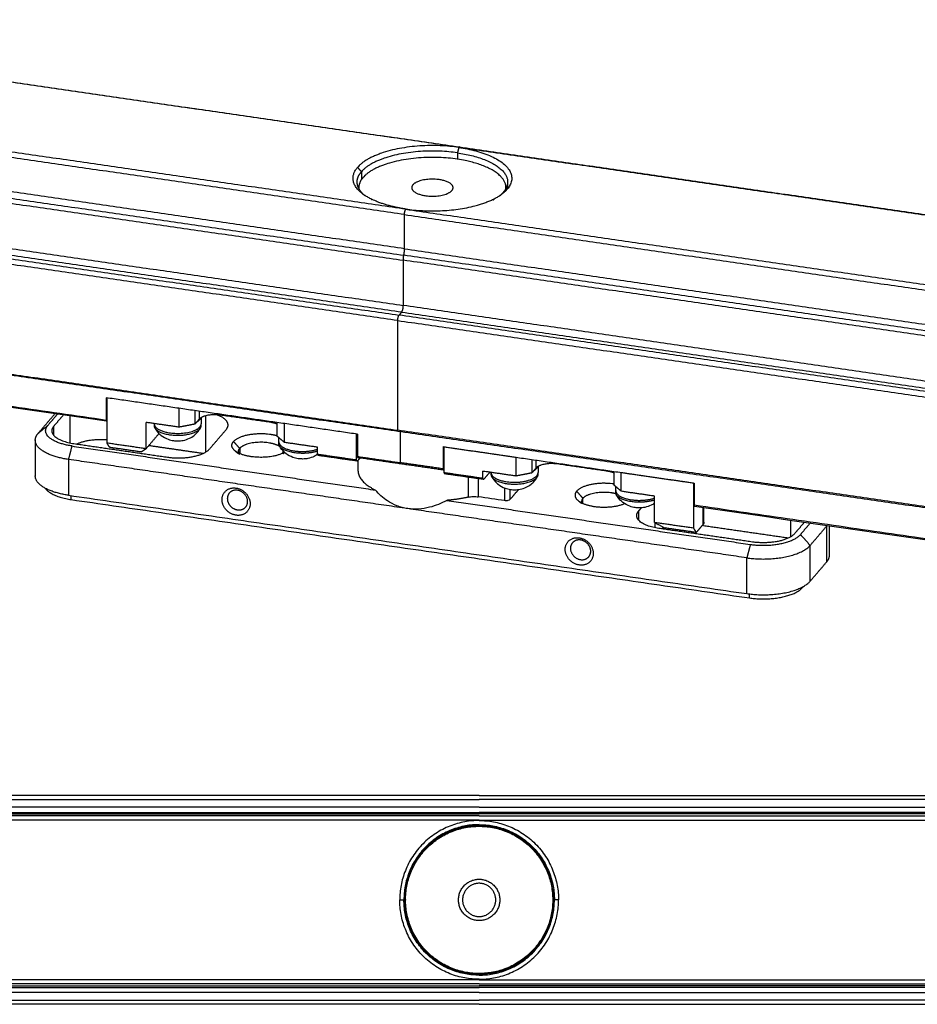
# Model space of a CAD drawing. Header units: millimetres. Extents: x 305 to 653, y 1507 to 1733.
# Tile 3 of 5: x 398 to 507, y 1614 to 1733. Entities that reach past the tile are written whole.
import ezdxf

# ---------------------------------------------------------------- set-up
doc = ezdxf.new("R2010")
doc.units = ezdxf.units.MM
doc.layers.add('Make2D$Visible$Curves', color=18, linetype='Continuous', true_color=0x000000)
doc.layers.add('Make2D$Visible$Tangents', color=18, linetype='Continuous', true_color=0x000000)

msp = doc.modelspace()

# ---------------------------------------------------------------- linework, layer by layer
at = {"layer": 'Make2D$Visible$Curves', "lineweight": -3}
for points, degree in [([(345.2053, 1732.7796), (398.2561, 1725.0864), (451.307, 1717.3931)], 2), ([(451.307, 1717.3931), (504.3578, 1709.6999), (557.4087, 1702.0066)], 2), ([(439.1271, 1712.47), (439.1271, 1712.4217), (439.1271, 1712.3735)], 2), ([(456.9271, 1712.3731), (456.9271, 1712.4215), (456.9271, 1712.47)], 2), ([(457.1272, 1713.1539), (457.1272, 1712.7528), (457.1272, 1712.3516)], 2), ([(439.907, 1711.464), (439.684, 1711.6454), (439.4609, 1711.8268)], 2), ([(456.5936, 1711.8268), (456.3705, 1711.6454), (456.1474, 1711.464)], 2), ([(443.8775, 1682.9944), (390.8266, 1690.6877), (337.7758, 1698.3809)], 2), ([(408.6291, 1684.2257), (378.6417, 1688.5744), (348.6542, 1692.9231), (318.6668, 1697.2717)], 3), ([(408.5819, 1687.0649), (408.5819, 1685.7205), (408.5819, 1684.3761)], 2), ([(438.9506, 1682.6609), (423.7662, 1684.8629), (408.5819, 1687.0649)], 2), ([(408.6764, 1681.5827), (408.6764, 1684.317), (408.6764, 1687.0513)], 2), ([(400.3452, 1682.7577), (401.3425, 1683.9218), (402.3398, 1685.0859)], 2), ([(401.5241, 1683.7261), (402.107, 1684.4065), (402.69, 1685.087)], 2), ([(403.3973, 1684.9844), (402.8144, 1684.304), (402.2314, 1683.6235)], 2), ([(402.3935, 1685.13), (402.3666, 1685.1079), (402.3398, 1685.0859)], 2), ([(419.3137, 1685.5088), (419.3137, 1684.6966), (419.3137, 1683.8845)], 2), ([(420.0687, 1684.6699), (420.0687, 1684.3004), (420.0687, 1683.931)], 2), ([(428.4938, 1684.08), (425.4286, 1684.5245), (422.3634, 1684.969)], 2), ([(408.6764, 1684.2586), (408.6705, 1684.2517), (408.6646, 1684.2448)], 2), ([(417.4003, 1683.5076), (415.3962, 1683.7983), (413.3921, 1684.0889)], 2), ([(414.3687, 1683.931), (414.3687, 1683.9391), (414.3687, 1683.9473)], 2), ([(414.3687, 1683.931), (414.3687, 1683.8171), (414.3687, 1683.7032)], 2), ([(419.3137, 1683.8845), (418.357, 1683.6961), (417.4003, 1683.5076)], 2), ([(419.8123, 1684.4665), (419.563, 1684.1755), (419.3137, 1683.8845)], 2), ([(419.6396, 1682.919), (419.7804, 1683.0833), (419.9025, 1683.2627), (420.0036, 1683.454)], 3), ([(420.0687, 1683.7032), (420.0687, 1683.8171), (420.0687, 1683.931)], 2), ([(429.2165, 1684.0725), (429.2165, 1683.2605), (429.2165, 1682.4484)], 2), ([(414.9674, 1682.7376), (414.1797, 1681.8182), (413.392, 1680.8988)], 2), ([(421.0939, 1680.8881), (422.0912, 1682.0522), (423.0885, 1683.2162)], 2), ([(430.1325, 1681.6612), (429.6745, 1682.0548), (429.2165, 1682.4484)], 2), ([(429.4588, 1681.7427), (429.4588, 1681.9915), (429.4588, 1682.2402)], 2), ([(438.8565, 1679.5303), (438.8565, 1681.1025), (438.8565, 1682.6747)], 2), ([(438.9506, 1682.6609), (438.9506, 1681.3165), (438.9506, 1679.9721)], 2), ([(549.9792, 1667.6079), (496.9283, 1675.3011), (443.8775, 1682.9944)], 2), ([(400.0039, 1681.9371), (400.0039, 1679.7724), (400.0039, 1677.6078)], 2), ([(404.4249, 1681.2334), (422.7801, 1678.5715), (441.1353, 1675.9097)], 2), ([(404.6742, 1681.5244), (410.3329, 1680.7038), (415.9917, 1679.8831)], 2), ([(413.392, 1680.8988), (411.0342, 1681.2407), (408.6764, 1681.5827)], 2), ([(409.0088, 1681.0592), (408.8426, 1681.321), (408.6764, 1681.5827)], 2), ([(412.7814, 1680.5122), (410.8951, 1680.7857), (409.0088, 1681.0592)], 2), ([(413.7392, 1681.304), (417.0326, 1680.8264), (420.326, 1680.3488)], 2), ([(429.4588, 1681.5149), (429.4588, 1681.6288), (429.4588, 1681.7427)], 2), ([(434.1408, 1681.08), (432.1367, 1681.3706), (430.1325, 1681.6612)], 2), ([(449.3249, 1681.1565), (449.3249, 1679.8121), (449.3249, 1678.4677)], 2), ([(449.3249, 1681.1565), (464.5093, 1678.9545), (479.6936, 1676.7525)], 2), ([(449.4192, 1681.143), (449.4192, 1679.5708), (449.4192, 1677.9986)], 2), ([(449.4192, 1681.143), (453.7812, 1680.5104), (458.1431, 1679.8779)], 2), ([(424.1553, 1680.65), (424.3669, 1680.4779), (424.5784, 1680.3058)], 2), ([(424.5784, 1680.5708), (424.5784, 1680.4383), (424.5784, 1680.3058)], 2), ([(429.9786, 1680.306), (430.0691, 1680.3796), (430.1597, 1680.4532)], 2), ([(434.2239, 1680.0833), (434.1824, 1680.1488), (434.1408, 1680.2142)], 2), ([(438.8565, 1679.5303), (436.4986, 1679.8723), (434.1408, 1680.2142)], 2), ([(438.9395, 1679.3995), (436.5817, 1679.7414), (434.2239, 1680.0833)], 2), ([(445.0228, 1673.6614), (424.516, 1676.6352), (404.0093, 1679.609)], 2), ([(438.9395, 1679.3995), (438.898, 1679.4649), (438.8565, 1679.5303)], 2), ([(439.2679, 1679.7828), (439.1037, 1679.5911), (438.9395, 1679.3995)], 2), ([(444.185, 1679.0695), (441.5914, 1679.4456), (438.9978, 1679.8217)], 2), ([(439.0272, 1679.502), (439.0272, 1678.8965), (439.0272, 1678.2911)], 2), ([(449.3722, 1678.3173), (446.7786, 1678.6934), (444.185, 1679.0695)], 2), ([(460.0565, 1679.6002), (460.0565, 1678.7882), (460.0565, 1677.9761)], 2), ([(460.8117, 1678.7616), (460.8117, 1678.3921), (460.8117, 1678.0226)], 2), ([(469.2365, 1678.1716), (466.1714, 1678.6161), (463.1062, 1679.0606)], 2), ([(449.4073, 1678.336), (449.4133, 1678.343), (449.4194, 1678.3501)], 2), ([(454.1348, 1677.3147), (451.777, 1677.6567), (449.4192, 1677.9986)], 2), ([(449.4192, 1677.9986), (449.4607, 1677.9332), (449.5023, 1677.8678)], 2), ([(454.2179, 1677.1839), (451.8601, 1677.5258), (449.5023, 1677.8678)], 2), ([(458.1431, 1677.5993), (456.139, 1677.8899), (454.1348, 1678.1805)], 2), ([(454.9683, 1678.0597), (454.5931, 1677.6218), (454.2179, 1677.1839)], 2), ([(455.1117, 1678.0226), (455.1117, 1678.0308), (455.1117, 1678.039)], 2), ([(455.1117, 1678.0226), (455.1117, 1677.9087), (455.1117, 1677.7948)], 2), ([(460.0565, 1677.9761), (459.0998, 1677.7877), (458.1431, 1677.5993)], 2), ([(460.5551, 1678.5581), (460.3058, 1678.2671), (460.0565, 1677.9761)], 2), ([(460.3825, 1677.0106), (460.5233, 1677.1749), (460.6454, 1677.3543), (460.7466, 1677.5456)], 3), ([(460.8117, 1677.7948), (460.8117, 1677.9087), (460.8117, 1678.0226)], 2), ([(469.9593, 1678.1641), (469.9593, 1677.3521), (469.9593, 1676.5401)], 2), ([(470.8753, 1678.0315), (475.2373, 1677.399), (479.5992, 1676.7664)], 2), ([(454.1348, 1677.3147), (454.1764, 1677.2493), (454.2179, 1677.1839)], 2), ([(470.8753, 1675.7529), (470.4173, 1676.1465), (469.9593, 1676.5401)], 2), ([(470.2017, 1675.8343), (470.2017, 1676.083), (470.2017, 1676.3317)], 2), ([(479.5992, 1676.7664), (479.5992, 1674.0321), (479.5992, 1671.2977)], 2), ([(479.6936, 1676.7525), (479.6936, 1675.4081), (479.6936, 1674.0637)], 2), ([(404.0093, 1675.2796), (445.0353, 1669.3302), (486.0613, 1663.3807)], 2), ([(456.7619, 1674.6251), (455.7012, 1674.7789), (454.6406, 1674.9328), (453.58, 1675.0866)], 3), ([(458.4483, 1675.9748), (457.924, 1675.3628), (457.3996, 1674.7508)], 2), ([(470.2017, 1675.6065), (470.2017, 1675.7204), (470.2017, 1675.8343)], 2), ([(474.8836, 1675.1716), (472.8795, 1675.4623), (470.8753, 1675.7529)], 2), ([(404.3417, 1674.7562), (445.3677, 1668.8068), (486.3937, 1662.8573)], 2), ([(449.7664, 1674.6581), (468.1216, 1671.9963), (486.4769, 1669.3345)], 2), ([(465.6529, 1674.6321), (465.8644, 1674.4601), (466.076, 1674.288)], 2), ([(569.7032, 1660.8673), (539.7157, 1665.216), (509.7283, 1669.5647), (479.7408, 1673.9133)], 3), ([(486.0613, 1667.7101), (465.5546, 1670.6839), (445.0479, 1673.6578)], 2), ([(472.9659, 1673.3658), (473.1354, 1673.5637), (473.305, 1673.7616)], 2), ([(480.8676, 1672.0075), (480.8676, 1672.8787), (480.8676, 1673.75)], 2), ([(479.5992, 1671.2977), (477.2414, 1671.6396), (474.8836, 1671.9816)], 2), ([(480.7539, 1671.734), (480.3428, 1671.2541), (479.9317, 1670.7743)], 2), ([(491.0605, 1670.0911), (485.8508, 1670.8466), (480.6412, 1671.6021)], 2), ([(492.9944, 1671.9914), (492.4114, 1671.3109), (491.8284, 1670.6305)], 2), ([(492.5358, 1670.5279), (493.1188, 1671.2084), (493.7018, 1671.8889)], 2), ([(493.7147, 1669.2176), (494.712, 1670.3817), (495.7093, 1671.5457)], 2), ([(496.0505, 1668.037), (496.0505, 1669.7926), (496.0505, 1671.5482)], 2), ([(486.7262, 1669.6255), (481.0674, 1670.4461), (475.4087, 1671.2667)], 2), ([(479.9317, 1670.7743), (478.0454, 1671.0478), (476.1592, 1671.3214)], 2), ([(479.5992, 1671.2977), (479.7654, 1671.036), (479.9317, 1670.7743)], 2), ([(493.7147, 1664.8882), (494.712, 1666.0523), (495.7093, 1667.2164)], 2), ([(492.7716, 1664.1136), (492.8265, 1664.1777), (492.8815, 1664.2419)], 2), ([(453.6814, 1638.9763), (397.4314, 1638.9763), (341.1814, 1638.9763)], 2), ([(453.6814, 1638.9763), (509.9314, 1638.9763), (566.1814, 1638.9763)], 2), ([(341.1814, 1636.9263), (397.4314, 1636.9263), (453.6814, 1636.9263)], 2), ([(453.6814, 1636.5013), (397.4314, 1636.5013), (341.1814, 1636.5013)], 2), ([(566.1814, 1636.9263), (509.9314, 1636.9263), (453.6814, 1636.9263)], 2), ([(453.6814, 1636.5013), (509.9314, 1636.5013), (566.1814, 1636.5013)], 2), ([(453.6814, 1616.2013), (397.4314, 1616.2013), (341.1814, 1616.2013)], 2), ([(341.1814, 1615.7763), (397.4314, 1615.7763), (453.6814, 1615.7763)], 2), ([(453.6814, 1616.2013), (509.9314, 1616.2013), (566.1814, 1616.2013)], 2), ([(566.1814, 1615.7763), (509.9314, 1615.7763), (453.6814, 1615.7763)], 2), ([(453.6814, 1613.7263), (397.4314, 1613.7263), (341.1814, 1613.7263)], 2), ([(453.6814, 1613.7263), (509.9314, 1613.7263), (566.1814, 1613.7263)], 2)]:
    msp.add_open_spline(points, degree=degree, dxfattribs=at)
for points, weights in [([(451.2186, 1717.3346), (442.1646, 1718.6476), (438.9732, 1714.9226)], [1, 0.70710677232, 1]), ([(451.0524, 1716.6849), (442.4699, 1717.9295), (439.4448, 1714.3985)], [1, 0.707106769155, 1]), ([(451.2186, 1717.3346), (460.2726, 1716.0216), (457.0812, 1712.2967)], [1, 0.70710677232, 1]), ([(451.0524, 1716.6849), (457.1272, 1715.8039), (457.1272, 1713.1539)], [1, 0.816221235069, 1]), ([(439.4609, 1711.8268), (437.6104, 1713.3319), (438.9732, 1714.9226)], [1, 0.919652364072, 1]), ([(438.9272, 1713.1539), (438.9272, 1713.7944), (439.4448, 1714.3985)], [1, 0.985679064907, 1]), ([(450.5271, 1712.47), (450.5271, 1713.198), (448.8582, 1713.44)], [0.897552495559, 0.773281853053, 1]), ([(439.907, 1711.464), (438.9272, 1712.2609), (438.9272, 1713.1539)], [1, 0.97270953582, 1]), ([(439.1271, 1712.47), (439.1271, 1712.4183), (439.1307, 1712.3667)], [0.898569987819, 0.895668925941, 0.892954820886]), ([(456.5936, 1711.8268), (456.8744, 1712.0552), (457.0812, 1712.2967)], [1, 0.997906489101, 1]), ([(457.1272, 1713.1539), (457.1272, 1712.5134), (456.6097, 1711.9093)], [1, 0.985679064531, 1]), ([(456.9236, 1712.3662), (456.9271, 1712.4181), (456.9271, 1712.47)], [0.905007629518, 0.9018989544, 0.898981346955]), ([(444.8359, 1709.8847), (441.2007, 1710.4118), (439.4609, 1711.8268)], [1, 0.927996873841, 1]), ([(440.7127, 1711.0518), (440.6569, 1711.0208), (440.6026, 1710.9893)], [0.906262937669, 0.908590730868, 0.911021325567]), ([(444.8359, 1709.8847), (452.7877, 1708.7315), (456.5936, 1711.8268)], [1, 0.75135738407, 1]), ([(455.3419, 1711.0517), (455.3977, 1711.0207), (455.4519, 1710.9892)], [0.908212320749, 0.908113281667, 0.908110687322]), ([(456.1474, 1711.464), (456.4136, 1711.6805), (456.6097, 1711.9093)], [1, 0.997906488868, 1]), ([(422.3634, 1684.969), (420.4772, 1685.2426), (419.8123, 1684.4665)], [1, 0.707106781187, 1]), ([(419.9066, 1684.4527), (419.9874, 1684.547), (420.0282, 1684.6455)], [1, 0.965888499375, 0.939722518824]), ([(423.316, 1683.7633), (423.316, 1684.518), (421.9259, 1685.0104)], [0.897552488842, 0.812912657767, 0.891092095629]), ([(404.4249, 1681.2334), (399.945, 1681.883), (401.5241, 1683.7261)], [1, 0.707106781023, 1]), ([(402.2314, 1683.6235), (402.0039, 1683.358), (402.0039, 1683.0764)], [1, 0.933824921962, 0.897552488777]), ([(408.5819, 1684.3761), (408.5818, 1684.2319), (408.6291, 1684.2254)], [1, 0.792492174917, 0.879012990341]), ([(408.6291, 1684.2254), (408.6459, 1684.223), (408.6646, 1684.2448)], [0.879012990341, 0.914614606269, 1]), ([(414.3687, 1683.7032), (414.3687, 1683.5771), (414.4338, 1683.454)], [1, 0.994271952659, 1]), ([(419.5634, 1684.1759), (419.78, 1684.3049), (419.9066, 1684.4527)], [0.913871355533, 0.947539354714, 1]), ([(419.9066, 1683.5412), (420.0687, 1683.7304), (420.0687, 1683.931)], [1, 0.933824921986, 0.89755248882]), ([(419.9066, 1683.3134), (419.9658, 1683.3824), (420.0036, 1683.454)], [1, 0.998056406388, 1]), ([(420.0036, 1683.454), (420.0687, 1683.5771), (420.0687, 1683.7032)], [1, 0.994271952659, 1]), ([(423.0885, 1683.2162), (423.316, 1683.4818), (423.316, 1683.7633)], [1, 0.933824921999, 0.897552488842]), ([(429.2165, 1683.8966), (428.9036, 1684.0206), (428.4938, 1684.08)], [0.881421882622, 0.917438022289, 1]), ([(400.0039, 1681.9371), (400.0039, 1682.3594), (400.3452, 1682.7577)], [0.897552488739, 0.933824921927, 1]), ([(402.0039, 1683.0764), (402.0039, 1681.9116), (404.6742, 1681.5244)], [0.897552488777, 0.773281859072, 1]), ([(404.0093, 1679.609), (400.0039, 1680.1899), (400.0039, 1681.9371)], [1, 0.773281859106, 0.897552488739]), ([(404.994, 1681.478), (406.4712, 1682.1695), (408.6764, 1682.0135)], [0.889215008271, 0.797973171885, 0.940177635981]), ([(424.1553, 1680.65), (423.4806, 1681.1987), (423.9775, 1681.7787)], [0.853654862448, 0.849698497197, 1]), ([(429.5239, 1681.2657), (429.4588, 1681.3888), (429.4588, 1681.5149)], [1, 0.994271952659, 1]), ([(433.1306, 1681.2265), (433.1307, 1681.2265), (433.1307, 1681.2265)], [0.857359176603, 0.857361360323, 0.857363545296]), ([(456.3486, 1681.2099), (456.3552, 1681.2165), (456.3617, 1681.2231)], [0.979484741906, 0.98020982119, 0.980939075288]), ([(415.9917, 1679.8831), (419.7642, 1679.3361), (421.0939, 1680.8881)], [1, 0.707106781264, 1]), ([(426.1149, 1679.9419), (424.7896, 1680.1341), (424.1553, 1680.65)], [1, 0.857408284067, 0.853654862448]), ([(424.5784, 1680.5708), (424.5784, 1680.7608), (424.732, 1680.9401)], [0.897552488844, 0.933824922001, 1]), ([(424.732, 1680.2015), (424.5784, 1680.3808), (424.5784, 1680.5708)], [0.856030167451, 0.863992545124, 0.897552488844]), ([(430.1873, 1680.4992), (428.6767, 1679.5704), (426.1149, 1679.9419)], [0.91756213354, 0.756734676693, 1]), ([(429.9293, 1680.3598), (429.9784, 1680.4644), (429.9784, 1680.5708)], [0.946534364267, 0.91751493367, 0.897552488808]), ([(429.9784, 1680.5708), (429.9784, 1680.6027), (429.974, 1680.6346)], [0.897552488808, 0.891734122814, 0.886685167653]), ([(438.9506, 1679.9721), (438.9503, 1679.8273), (438.9977, 1679.821)], [1, 0.79191951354, 0.879492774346]), ([(438.9977, 1679.821), (439.0004, 1679.8207), (439.0031, 1679.821)], [0.879492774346, 0.885010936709, 0.891702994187]), ([(463.1062, 1679.0606), (461.2199, 1679.3342), (460.5551, 1678.5581)], [1, 0.707106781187, 1]), ([(404.0093, 1675.2796), (400.0039, 1675.8605), (400.0039, 1677.6078)], [1, 0.773281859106, 0.897552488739]), ([(439.0272, 1678.2911), (439.0272, 1676.9424), (441.1353, 1675.9097)], [0.89755257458, 0.82900028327, 0.867254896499]), ([(449.3249, 1678.4677), (449.3247, 1678.3229), (449.3721, 1678.3166)], [1, 0.79191951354, 0.879492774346]), ([(449.3721, 1678.3166), (449.3888, 1678.3144), (449.4073, 1678.336)], [0.879492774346, 0.915187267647, 1]), ([(455.1117, 1677.7948), (455.1117, 1677.6687), (455.1768, 1677.5456)], [1, 0.994271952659, 1]), ([(460.6496, 1677.405), (460.7088, 1677.474), (460.7466, 1677.5456)], [1, 0.998056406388, 1]), ([(460.7466, 1677.5456), (460.8117, 1677.6687), (460.8117, 1677.7948)], [1, 0.994271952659, 1]), ([(469.9593, 1677.9882), (469.6463, 1678.1122), (469.2365, 1678.1716)], [0.881419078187, 0.91743480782, 1]), ([(401.1967, 1676.1306), (401.9067, 1675.1093), (404.3417, 1674.7562)], [0.859599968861, 0.823796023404, 1]), ([(423.4655, 1675.5436), (423.2267, 1675.2648), (423.2267, 1674.8756)], [1, 0.950052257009, 1]), ([(465.4751, 1675.7608), (464.9782, 1675.1809), (465.6529, 1674.6321)], [1, 0.849698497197, 0.853654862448]), ([(470.2668, 1675.3573), (470.2017, 1675.4804), (470.2017, 1675.6065)], [1, 0.994271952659, 1]), ([(452.3593, 1675.0455), (451.1359, 1674.7691), (449.7664, 1674.6581)], [0.854215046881, 0.850542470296, 0.867254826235]), ([(465.6529, 1674.6321), (466.2872, 1674.1163), (467.6125, 1673.9241)], [0.853654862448, 0.857408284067, 1]), ([(466.2296, 1674.9222), (466.076, 1674.743), (466.076, 1674.553)], [1, 0.933824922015, 0.897552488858]), ([(466.076, 1674.553), (466.076, 1674.4464), (466.1252, 1674.3419)], [0.897552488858, 0.878425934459, 0.867613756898]), ([(467.6125, 1673.9241), (469.7025, 1673.621), (471.2623, 1674.2686)], [1, 0.792224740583, 0.879236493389]), ([(479.6936, 1674.0637), (479.6935, 1673.9196), (479.7408, 1673.913)], [1, 0.792492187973, 0.879012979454]), ([(479.7408, 1673.913), (479.7408, 1673.913), (479.7408, 1673.913)], [0.879012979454, 0.879044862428, 0.87907678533]), ([(472.7384, 1672.8188), (472.7384, 1673.1003), (472.9659, 1673.3658)], [0.897552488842, 0.933824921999, 1]), ([(475.4087, 1671.2667), (472.7384, 1671.6539), (472.7384, 1672.8188)], [1, 0.773281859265, 0.897552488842]), ([(480.8676, 1672.0075), (480.8676, 1671.8667), (480.7539, 1671.734)], [0.959361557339, 0.965443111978, 1]), ([(495.7093, 1671.5457), (495.7291, 1671.5689), (495.7479, 1671.5922)], [1, 0.995894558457, 0.991904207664]), ([(476.0764, 1671.3642), (475.8917, 1671.2967), (475.7285, 1671.2203)], [0.87048290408, 0.878124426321, 0.889215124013]), ([(486.4769, 1669.3345), (490.9567, 1668.6848), (492.5358, 1670.5279)], [1, 0.707106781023, 1]), ([(491.8284, 1670.6305), (490.4987, 1669.0784), (486.7262, 1669.6255)], [1, 0.707106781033, 1]), ([(486.0613, 1667.7101), (491.7201, 1666.8895), (493.7147, 1669.2176)], [1, 0.707106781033, 1]), ([(466.9375, 1667.8342), (467.1764, 1668.1129), (467.1764, 1668.5022)], [1, 0.950052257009, 1]), ([(495.7093, 1667.2164), (496.0505, 1667.6147), (496.0505, 1668.037)], [1, 0.933824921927, 0.897552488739]), ([(486.0613, 1663.3807), (491.7201, 1662.5601), (493.7147, 1664.8882)], [1, 0.707106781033, 1]), ([(486.3937, 1662.8573), (491.1094, 1662.1735), (492.7716, 1664.1136)], [1, 0.707106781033, 1]), ([(453.6814, 1635.9513), (444.0814, 1635.9513), (444.0814, 1626.3513)], [1, 0.70710677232, 1]), ([(453.6814, 1635.9513), (463.2814, 1635.9513), (463.2814, 1626.3513)], [1, 0.70710677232, 1]), ([(453.6814, 1635.4513), (444.5814, 1635.4513), (444.5814, 1626.3513)], [1, 0.707106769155, 1]), ([(453.6814, 1635.4513), (462.7814, 1635.4513), (462.7814, 1626.3513)], [1, 0.707106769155, 1]), ([(453.6814, 1616.7513), (444.0814, 1616.7513), (444.0814, 1626.3513)], [1, 0.70710677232, 1]), ([(453.6814, 1617.2513), (444.5814, 1617.2513), (444.5814, 1626.3513)], [1, 0.707106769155, 1]), ([(453.6814, 1617.2513), (462.7814, 1617.2513), (462.7814, 1626.3513)], [1, 0.707106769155, 1]), ([(453.6814, 1616.7513), (463.2814, 1616.7513), (463.2814, 1626.3513)], [1, 0.70710677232, 1])]:
    msp.add_rational_spline(points, weights, degree=2, dxfattribs=at)
for points, weights, knots in [([(456.9271, 1712.47), (456.9271, 1715.0617), (450.9858, 1715.9233), (442.6335, 1717.1345), (439.6481, 1713.7043), (439.6406, 1713.6958), (439.6333, 1713.6872)], [0.898981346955, 0.773897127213, 1, 0.708858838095, 1, 0.999996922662, 1], [3.15731898, 3.15731898, 3.15731898, 13.98008731, 13.98008731, 27.91601526, 27.91601526, 27.96017462, 27.96017462, 27.96017462]), ([(439.6333, 1713.6872), (439.626, 1713.6786), (439.6187, 1713.6701), (439.1271, 1713.0871), (439.1271, 1712.47)], [1, 0.999996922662, 1, 0.934747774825, 0.898569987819], [-27.96017462, -27.96017462, -27.96017462, -27.91601526, -27.91601526, -24.80146106, -24.80146106, -24.80146106]), ([(448.8582, 1713.44), (446.5004, 1713.7819), (445.6693, 1712.8119), (445.5271, 1712.6459), (445.5271, 1712.47)], [0.999996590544, 0.707108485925, 1, 0.933824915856, 0.897552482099], [-11.78094959, -11.78094959, -11.78094959, -7.85398163, -7.85398163, -6.96673355, -6.96673355, -6.96673355]), ([(445.5271, 1712.47), (445.5271, 1711.7419), (447.196, 1711.4999), (449.5539, 1711.158), (450.3849, 1712.128), (450.5271, 1712.294), (450.5271, 1712.47)], [0.897552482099, 0.773281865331, 1, 0.707106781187, 1, 0.933824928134, 0.897552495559], [-6.96673355, -6.96673355, -6.96673355, -3.92699082, -3.92699082, 0, 0, 0.88724792, 0.88724792, 0.88724792]), ([(414.3687, 1683.931), (414.3687, 1683.1011), (416.2713, 1682.8252), (418.9592, 1682.4354), (419.9066, 1683.5412)], [0.89755248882, 0.7732818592, 1, 0.707106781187, 1], [-7.94207634, -7.94207634, -7.94207634, -4.47676953, -4.47676953, 0, 0, 0]), ([(414.4338, 1683.454), (414.8916, 1682.5881), (417.0411, 1682.5329), (419.1907, 1682.4777), (419.9066, 1683.3134)], [1, 0.797814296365, 1, 0.797814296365, 1], [-7.37734073, -7.37734073, -7.37734073, -3.68867037, -3.68867037, 0, 0, 0]), ([(423.9775, 1681.7787), (425.141, 1683.1367), (428.442, 1682.658), (428.8533, 1682.5984), (429.2165, 1682.499)], [1, 0.707106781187, 1, 0.950915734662, 0.91828296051], [1.53320363, 1.53320363, 1.53320363, 3.14159265, 3.14159265, 3.41113318, 3.41113318, 3.41113318]), ([(429.5925, 1681.1431), (429.092, 1681.4856), (428.176, 1681.6185), (425.6296, 1681.9877), (424.732, 1680.9401)], [0.855472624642, 0.870318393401, 1, 0.707106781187, 1], [2.4294612, 2.4294612, 2.4294612, 3.14159265, 3.14159265, 4.74998168, 4.74998168, 4.74998168]), ([(429.4588, 1681.7427), (429.4588, 1680.9128), (431.3613, 1680.6369), (432.8951, 1680.4145), (434.1409, 1680.8446)], [0.897552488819, 0.7732818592, 1, 0.808824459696, 0.867214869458], [-7.94207634, -7.94207634, -7.94207634, -4.47676953, -4.47676953, -1.55471884, -1.55471884, -1.55471884]), ([(434.1408, 1680.6167), (433.3462, 1680.3423), (432.3088, 1680.3423), (430.012, 1680.3423), (429.5239, 1681.2657)], [0.889403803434, 0.886197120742, 1, 0.778631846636, 1], [-7.43025445, -7.43025445, -7.43025445, -5.44258733, -5.44258733, -1.57619833, -1.57619833, -1.57619833]), ([(460.3058, 1678.2672), (460.5228, 1678.3963), (460.6496, 1678.5443), (460.7305, 1678.6387), (460.7713, 1678.7373)], [0.913777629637, 0.947466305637, 1, 0.965851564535, 0.939665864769], [-9.75649805, -9.75649805, -9.75649805, -8.95353906, -8.95353906, -8.43159227, -8.43159227, -8.43159227]), ([(455.1117, 1678.0226), (455.1117, 1677.1927), (457.0142, 1676.9168), (459.7022, 1676.527), (460.6496, 1677.6328), (460.8117, 1677.822), (460.8117, 1678.0226)], [0.89755248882, 0.7732818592, 1, 0.707106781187, 1, 0.933824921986, 0.89755248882], [-16.8956154, -16.8956154, -16.8956154, -13.43030859, -13.43030859, -8.95353906, -8.95353906, -7.94207634, -7.94207634, -7.94207634]), ([(455.1768, 1677.5456), (455.6345, 1676.6797), (457.7841, 1676.6245), (459.9336, 1676.5693), (460.6496, 1677.405)], [1, 0.797814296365, 1, 0.797814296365, 1], [-7.37734073, -7.37734073, -7.37734073, -3.68867037, -3.68867037, 0, 0, 0]), ([(469.9593, 1676.6373), (469.9494, 1676.6388), (469.9395, 1676.6402), (466.6386, 1677.1189), (465.4751, 1675.7608)], [0.997531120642, 0.998760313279, 1, 0.707106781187, 1], [3.13478506, 3.13478506, 3.13478506, 3.14159265, 3.14159265, 4.74998168, 4.74998168, 4.74998168]), ([(422.5889, 1674.75), (422.5889, 1673.1094), (424.2865, 1672.8632), (425.9842, 1672.617), (425.9842, 1674.2576), (425.9842, 1675.8982), (424.2865, 1676.1444), (422.5889, 1676.3906), (422.5889, 1674.75)], [1, 0.707106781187, 1, 0.707106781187, 1, 0.707106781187, 1, 0.707106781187, 1], [0, 0, 0, 2.82736195, 2.82736195, 5.65472391, 5.65472391, 8.48208586, 8.48208586, 11.30944782, 11.30944782, 11.30944782]), ([(425.44, 1673.852), (426.167, 1674.7006), (425.1798, 1675.5464), (424.1926, 1676.3922), (423.4655, 1675.5436)], [1, 0.707106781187, 1, 0.707106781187, 1], [4.51213787, 4.51213787, 4.51213787, 7.33949982, 7.33949982, 10.16686178, 10.16686178, 10.16686178]), ([(466.2296, 1674.9222), (467.1271, 1675.9699), (469.6736, 1675.6006), (469.959, 1675.5592), (470.2152, 1675.4928)], [1, 0.707106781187, 1, 0.955623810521, 0.924694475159], [1.53320363, 1.53320363, 1.53320363, 3.14159265, 3.14159265, 3.38527933, 3.38527933, 3.38527933]), ([(470.2017, 1675.8343), (470.2017, 1675.0044), (472.1043, 1674.7285), (473.638, 1674.5061), (474.8838, 1674.9361)], [0.897552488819, 0.7732818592, 1, 0.808828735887, 0.867212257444], [-16.8956154, -16.8956154, -16.8956154, -13.43030859, -13.43030859, -10.50832326, -10.50832326, -10.50832326]), ([(474.8837, 1674.7082), (474.089, 1674.4339), (473.0517, 1674.4339), (470.755, 1674.4339), (470.2668, 1675.3573)], [0.88940319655, 0.886207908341, 1, 0.778631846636, 1], [-7.43006603, -7.43006603, -7.43006603, -5.44258733, -5.44258733, -1.57619833, -1.57619833, -1.57619833]), ([(423.2267, 1674.8756), (423.2267, 1674.0177), (424.0701, 1673.6276), (424.9135, 1673.2375), (425.44, 1673.852)], [1, 0.80996631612, 1, 0.80996631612, 1], [0, 0, 0, 2.25606893, 2.25606893, 4.51213787, 4.51213787, 4.51213787]), ([(467.4817, 1668.2398), (467.4817, 1669.8804), (465.7841, 1670.1266), (464.0865, 1670.3728), (464.0865, 1668.7322), (464.0865, 1667.0915), (465.7841, 1666.8454), (467.4817, 1666.5992), (467.4817, 1668.2398)], [1, 0.707106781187, 1, 0.707106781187, 1, 0.707106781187, 1, 0.707106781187, 1], [0, 0, 0, 2.82736195, 2.82736195, 5.65472391, 5.65472391, 8.48208586, 8.48208586, 11.30944782, 11.30944782, 11.30944782]), ([(464.9631, 1669.5258), (464.236, 1668.6772), (465.2232, 1667.8314), (466.2105, 1666.9855), (466.9375, 1667.8342)], [1, 0.707106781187, 1, 0.707106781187, 1], [4.51213787, 4.51213787, 4.51213787, 7.33949982, 7.33949982, 10.16686178, 10.16686178, 10.16686178]), ([(467.1764, 1668.5022), (467.1764, 1669.3601), (466.333, 1669.7502), (465.4895, 1670.1403), (464.9631, 1669.5258)], [1, 0.80996631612, 1, 0.80996631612, 1], [0, 0, 0, 2.25606893, 2.25606893, 4.51213787, 4.51213787, 4.51213787]), ([(462.6816, 1626.3513), (462.6816, 1635.3513), (453.6816, 1635.3513), (444.6816, 1635.3513), (444.6816, 1626.3513)], [1, 0.707106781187, 1, 0.707106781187, 1], [0, 0, 0, 14.13716694, 14.13716694, 28.27433388, 28.27433388, 28.27433388]), ([(444.7812, 1626.3513), (444.7812, 1626.3292), (444.7814, 1626.3072), (444.8255, 1617.4073), (453.7254, 1617.4514), (462.6253, 1617.4956), (462.5811, 1626.3955), (462.5372, 1635.2513), (453.6812, 1635.2513), (444.8253, 1635.2513), (444.7814, 1626.3955), (444.7812, 1626.3734), (444.7812, 1626.3513)], [1, 0.999996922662, 1, 0.707106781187, 1, 0.707106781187, 1, 0.708858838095, 1, 0.708858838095, 1, 0.999996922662, 1], [-27.96017462, -27.96017462, -27.96017462, -27.91601526, -27.91601526, -13.93592796, -13.93592796, 0.04415935, 0.04415935, 13.98008731, 13.98008731, 27.91601526, 27.91601526, 27.96017462, 27.96017462, 27.96017462]), ([(453.6812, 1628.8513), (451.1812, 1628.8513), (451.1812, 1626.3513), (451.1812, 1623.8513), (453.6812, 1623.8513), (456.1812, 1623.8513), (456.1812, 1626.3513), (456.1812, 1628.8513), (453.6812, 1628.8513)], [0.999996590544, 0.707108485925, 1, 0.707106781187, 1, 0.707106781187, 1, 0.707106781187, 1], [-11.78094959, -11.78094959, -11.78094959, -7.85398163, -7.85398163, -3.92699082, -3.92699082, 0, 0, 3.92699082, 3.92699082, 3.92699082]), ([(451.6723, 1626.3513), (451.6723, 1628.3606), (453.6815, 1628.3606), (455.6908, 1628.3606), (455.6908, 1626.3513), (455.6908, 1624.3421), (453.6815, 1624.3421), (451.6723, 1624.3421), (451.6723, 1626.3513)], [1, 0.707106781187, 1, 0.707106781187, 1, 0.707106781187, 1, 0.707106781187, 1], [-49.32943901, -49.32943901, -49.32943901, -36.99707926, -36.99707926, -24.66471951, -24.66471951, -12.33235975, -12.33235975, 0, 0, 0]), ([(462.6816, 1626.3513), (462.6816, 1617.3513), (453.6816, 1617.3513), (444.6816, 1617.3513), (444.6816, 1626.3513)], [1, 0.707106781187, 1, 0.707106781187, 1], [-28.27433388, -28.27433388, -28.27433388, -14.13716694, -14.13716694, 0, 0, 0])]:
    msp.add_rational_spline(points, weights, degree=2, knots=knots, dxfattribs=at)
for points, degree, knots in [([(417.4003, 1683.5076), (417.4003, 1684.1912), (417.4003, 1684.8748), (417.4003, 1685.3305), (417.4003, 1685.7862)], 2, [6.96609179, 6.96609179, 6.96609179, 8.46609143, 8.46609143, 9.46609143, 9.46609143, 9.46609143]), ([(413.392, 1680.8988), (413.392, 1681.8958), (413.392, 1682.8927), (413.392, 1683.4908), (413.3921, 1684.0889)], 2, [1, 1, 1, 3.50009463, 3.50009463, 5.00000036, 5.00000036, 5.00000036]), ([(414.4338, 1683.454), (414.6055, 1683.1293), (414.8369, 1682.8404), (415.1155, 1682.601), (415.1228, 1682.5948), (415.13, 1682.5886), (415.1657, 1682.5585), (415.1946, 1682.535), (415.2239, 1682.5122), (415.4824, 1682.3104), (415.7708, 1682.1537), (416.0791, 1682.0434), (416.2861, 1681.9693), (416.5007, 1681.9167), (416.7187, 1681.8851), (416.9025, 1681.8584), (417.0878, 1681.8467), (417.2738, 1681.8496), (417.4802, 1681.8529), (417.6856, 1681.8741), (417.8877, 1681.914), (418.149, 1681.9654), (418.403, 1682.0477), (418.6435, 1682.1614), (418.8458, 1682.2571), (419.0369, 1682.3743), (419.2135, 1682.5122), (419.3687, 1682.6333), (419.5114, 1682.7695), (419.6396, 1682.919)], 3, [0, 0, 0, 0, 1.10619346, 1.10619346, 1.10619346, 1.13481111, 1.13481111, 1.24662082, 1.24662082, 1.24662082, 2.23286032, 2.23286032, 2.23286032, 2.89567095, 2.89567095, 2.89567095, 3.4534734, 3.4534734, 3.4534734, 4.07306328, 4.07306328, 4.07306328, 4.87483349, 4.87483349, 4.87483349, 5.54851112, 5.54851112, 5.54851112, 6.14054836, 6.14054836, 6.14054836, 6.14054836]), ([(430.1325, 1681.6612), (430.1325, 1682.3448), (430.1325, 1683.0284), (430.1325, 1683.4841), (430.1325, 1683.9399)], 2, [6.96609179, 6.96609179, 6.96609179, 8.46609143, 8.46609143, 9.46609143, 9.46609143, 9.46609143]), ([(434.1516, 1680.2128), (434.0189, 1680.122), (433.8791, 1680.042), (433.7336, 1679.9731), (433.4931, 1679.8594), (433.239, 1679.7771), (432.9778, 1679.7256), (432.7756, 1679.6858), (432.5703, 1679.6645), (432.3638, 1679.6613), (432.1778, 1679.6584), (431.9925, 1679.6701), (431.8087, 1679.6968), (431.5907, 1679.7284), (431.3761, 1679.781), (431.1691, 1679.8551), (430.8609, 1679.9654), (430.5724, 1680.1221), (430.314, 1680.3239), (430.2847, 1680.3467), (430.2558, 1680.3702), (430.22, 1680.4003), (430.2128, 1680.4065), (430.2056, 1680.4127), (429.9269, 1680.6521), (429.6955, 1680.9409), (429.5239, 1681.2657)], 3, [1.43143671, 1.43143671, 1.43143671, 1.43143671, 1.91616551, 1.91616551, 1.91616551, 2.71793572, 2.71793572, 2.71793572, 3.33752561, 3.33752561, 3.33752561, 3.89532805, 3.89532805, 3.89532805, 4.55813868, 4.55813868, 4.55813868, 5.54437818, 5.54437818, 5.54437818, 5.65618749, 5.65618749, 5.68480554, 5.68480554, 5.68480554, 6.790999, 6.790999, 6.790999, 6.790999]), ([(434.1408, 1680.2142), (434.1408, 1680.4192), (434.1408, 1680.6243), (434.1408, 1680.8521), (434.1408, 1681.08)], 2, [3.75009463, 3.75009463, 3.75009463, 5.00000036, 5.00000036, 5.50000036, 5.50000036, 5.50000036]), ([(412.7814, 1680.5122), (412.804, 1680.5265), (412.8492, 1680.5551), (412.9171, 1680.5981), (412.9849, 1680.641), (413.0528, 1680.684), (413.1206, 1680.727), (413.1885, 1680.7699), (413.2563, 1680.8129), (413.3242, 1680.8559), (413.3694, 1680.8845), (413.392, 1680.8988)], 3, [-1.73205195, -1.73205195, -1.73205195, -1.73205195, -1.53960186, -1.34715177, -1.15470168, -0.96225159, -0.7698015, -0.57735141, -0.38490132, -0.19245123, 0, 0, 0, 0]), ([(458.1431, 1677.5993), (458.1431, 1678.2829), (458.1431, 1678.9664), (458.1431, 1679.4222), (458.1431, 1679.8779)], 2, [6.96609179, 6.96609179, 6.96609179, 8.46609143, 8.46609143, 9.46609143, 9.46609143, 9.46609143]), ([(454.1348, 1677.3147), (454.1348, 1677.5198), (454.1348, 1677.7248), (454.1348, 1677.9527), (454.1348, 1678.1805)], 2, [3.75009463, 3.75009463, 3.75009463, 5.00000036, 5.00000036, 5.50000036, 5.50000036, 5.50000036]), ([(455.1768, 1677.5456), (455.3485, 1677.2208), (455.5798, 1676.932), (455.8585, 1676.6926), (455.8657, 1676.6864), (455.873, 1676.6802), (455.9087, 1676.6501), (455.9376, 1676.6266), (455.9669, 1676.6038), (456.2254, 1676.402), (456.5138, 1676.2453), (456.8221, 1676.135), (457.0291, 1676.0609), (457.2436, 1676.0083), (457.4616, 1675.9767), (457.6454, 1675.95), (457.8308, 1675.9383), (458.0168, 1675.9412), (458.2232, 1675.9444), (458.4285, 1675.9657), (458.6307, 1676.0055), (458.8919, 1676.057), (459.146, 1676.1393), (459.3865, 1676.253), (459.5888, 1676.3487), (459.7799, 1676.4659), (459.9565, 1676.6038), (460.1117, 1676.7249), (460.2544, 1676.8611), (460.3825, 1677.0106)], 3, [0, 0, 0, 0, 1.10619346, 1.10619346, 1.10619346, 1.13481111, 1.13481111, 1.24662082, 1.24662082, 1.24662082, 2.23286032, 2.23286032, 2.23286032, 2.89567095, 2.89567095, 2.89567095, 3.4534734, 3.4534734, 3.4534734, 4.07306328, 4.07306328, 4.07306328, 4.87483349, 4.87483349, 4.87483349, 5.54851112, 5.54851112, 5.54851112, 6.14054836, 6.14054836, 6.14054836, 6.14054836]), ([(470.8753, 1675.7529), (470.8753, 1676.4365), (470.8753, 1677.1201), (470.8753, 1677.5758), (470.8753, 1678.0315)], 2, [6.96609179, 6.96609179, 6.96609179, 8.46609143, 8.46609143, 9.46609143, 9.46609143, 9.46609143]), ([(445.0228, 1673.6614), (444.9117, 1673.6777), (444.8015, 1673.6971), (444.5829, 1673.7417), (444.4746, 1673.767), (444.1527, 1673.8515), (443.9428, 1673.9195), (443.3283, 1674.1567), (442.943, 1674.3578), (442.5838, 1674.5957), (442.0324, 1674.9609), (441.5499, 1675.4079), (441.1353, 1675.9097)], 3, [5.03081889, 5.03081889, 5.03081889, 5.03081889, 5.38415826, 5.38415826, 5.73749634, 5.73749634, 6.44446851, 6.44446851, 7.8599127, 7.8599127, 7.8599127, 10.03435415, 10.03435415, 10.03435415, 10.03435415]), ([(452.3593, 1675.0455), (452.5443, 1675.0873), (452.7486, 1675.1125), (453.1693, 1675.1267), (453.3809, 1675.1154), (453.58, 1675.0866)], 3, [21.99756142, 21.99756142, 21.99756142, 21.99756142, 22.63302291, 22.63302291, 23.2684844, 23.2684844, 23.2684844, 23.2684844]), ([(474.8836, 1674.2969), (474.7542, 1674.2092), (474.6181, 1674.1317), (474.4765, 1674.0647), (474.236, 1673.951), (473.982, 1673.8687), (473.7207, 1673.8172), (473.5186, 1673.7774), (473.3132, 1673.7561), (473.1068, 1673.7529), (472.9208, 1673.75), (472.7355, 1673.7617), (472.5517, 1673.7884), (472.3337, 1673.82), (472.1191, 1673.8726), (471.9121, 1673.9467), (471.6038, 1674.057), (471.3154, 1674.2137), (471.057, 1674.4155), (471.0276, 1674.4383), (470.9987, 1674.4618), (470.963, 1674.4919), (470.9558, 1674.4981), (470.9485, 1674.5043), (470.6699, 1674.7437), (470.4385, 1675.0325), (470.2668, 1675.3573)], 3, [1.44473987, 1.44473987, 1.44473987, 1.44473987, 1.91616551, 1.91616551, 1.91616551, 2.71793572, 2.71793572, 2.71793572, 3.33752561, 3.33752561, 3.33752561, 3.89532805, 3.89532805, 3.89532805, 4.55813868, 4.55813868, 4.55813868, 5.54437818, 5.54437818, 5.54437818, 5.65618749, 5.65618749, 5.68480554, 5.68480554, 5.68480554, 6.790999, 6.790999, 6.790999, 6.790999]), ([(474.8836, 1671.9816), (474.8836, 1672.9785), (474.8836, 1673.9754), (474.8836, 1674.5735), (474.8836, 1675.1716)], 2, [1, 1, 1, 3.50009463, 3.50009463, 5.00000036, 5.00000036, 5.00000036]), ([(449.7664, 1674.6581), (449.1083, 1674.2939), (448.4113, 1674.0055), (447.6894, 1673.8212), (447.2515, 1673.7095), (446.8084, 1673.6371), (446.1424, 1673.5944), (445.9212, 1673.5912), (445.5914, 1673.6034), (445.4819, 1673.6103), (445.2639, 1673.6298), (445.1556, 1673.6424), (445.0479, 1673.6578)], 3, [0, 0, 0, 0, 2.26303865, 2.26303865, 2.26303865, 3.63446346, 3.63446346, 4.31946543, 4.31946543, 4.6618306, 4.6618306, 5.00419688, 5.00419688, 5.00419688, 5.00419688]), ([(457.3996, 1674.7508), (457.3555, 1674.6993), (457.2636, 1674.6572), (457.0848, 1674.6219), (457.0205, 1674.6152), (456.8894, 1674.6123), (456.8238, 1674.6162), (456.7619, 1674.6251)], 3, [-27.440337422, -27.440337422, -27.440337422, -27.440337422, -27.03934391, -27.03934391, -26.840792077, -26.840792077, -26.642240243, -26.642240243, -26.642240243, -26.642240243]), ([(474.8836, 1671.9816), (474.9308, 1671.9571), (475.0253, 1671.9082), (475.1671, 1671.8348), (475.3088, 1671.7615), (475.4505, 1671.6881), (475.5923, 1671.6148), (475.734, 1671.5414), (475.8757, 1671.4681), (476.0174, 1671.3947), (476.1119, 1671.3458), (476.1592, 1671.3214)], 3, [0, 0, 0, 0, 0.19245123, 0.38490132, 0.57735141, 0.7698015, 0.96225159, 1.15470168, 1.34715177, 1.53960186, 1.73205195, 1.73205195, 1.73205195, 1.73205195])]:
    msp.add_open_spline(points, degree=degree, knots=knots, dxfattribs=at)
at = {"layer": 'Make2D$Visible$Tangents', "lineweight": -3}
for points in [[(451.2352, 1717.354), (398.1844, 1725.0473), (345.1335, 1732.7405)], [(444.8192, 1709.8653), (391.7684, 1717.5585), (338.7175, 1725.2518)], [(444.653, 1709.2155), (391.6022, 1716.9088), (338.5513, 1724.602)], [(444.653, 1705.0807), (391.6022, 1712.774), (338.5513, 1720.4672)], [(338.4714, 1719.6878), (391.5223, 1711.9945), (444.5732, 1704.3013)], [(338.41, 1719.0882), (391.4609, 1711.395), (444.5117, 1703.7017)], [(451.2186, 1717.3346), (451.1355, 1717.0097), (451.0524, 1716.6849)], [(451.2352, 1717.354), (451.2269, 1717.3443), (451.2186, 1717.3346)], [(451.2352, 1717.354), (504.2861, 1709.6608), (557.3369, 1701.9675)], [(451.0524, 1716.6849), (451.0524, 1716.2992), (451.0524, 1715.9135)], [(438.9732, 1714.9226), (439.209, 1714.6606), (439.4448, 1714.3985)], [(439.4448, 1714.3985), (439.4448, 1713.919), (439.4448, 1713.4395)], [(338.41, 1713.6139), (391.4609, 1705.9206), (444.5117, 1698.2274)], [(337.8947, 1712.4428), (390.9456, 1704.7495), (443.9965, 1697.0563)], [(444.304, 1697.4152), (391.2531, 1705.1085), (338.2022, 1712.8017)], [(457.0812, 1712.2967), (457.0042, 1712.2334), (456.9272, 1712.1702)], [(443.8302, 1696.4066), (390.7794, 1704.0998), (337.7285, 1711.7931)], [(444.8359, 1709.8847), (444.8275, 1709.875), (444.8192, 1709.8653)], [(444.8192, 1709.8653), (497.8701, 1702.172), (550.921, 1694.4788)], [(444.8359, 1709.8847), (444.8435, 1709.8726), (444.8511, 1709.8606)], [(444.653, 1709.2155), (497.7039, 1701.5223), (550.7547, 1693.829)], [(444.653, 1705.0807), (444.653, 1707.1481), (444.653, 1709.2155)], [(444.653, 1705.0807), (497.7039, 1697.3875), (550.7547, 1689.6942)], [(550.6135, 1688.3152), (497.5626, 1696.0085), (444.5117, 1703.7017)], [(444.5117, 1703.7017), (444.5117, 1700.9645), (444.5117, 1698.2274)], [(550.6749, 1688.9148), (497.624, 1696.608), (444.5732, 1704.3013)], [(337.7285, 1698.5313), (390.7794, 1690.8381), (443.8302, 1683.1448)], [(550.6135, 1682.8409), (497.5626, 1690.5341), (444.5117, 1698.2274)], [(318.7988, 1697.3961), (363.6903, 1690.8861), (408.5819, 1684.3761)], [(444.304, 1697.4152), (444.1502, 1697.2357), (443.9965, 1697.0563)], [(550.0982, 1681.6698), (497.0473, 1689.363), (443.9965, 1697.0563)], [(444.304, 1697.4152), (497.3548, 1689.7219), (550.4057, 1682.0287)], [(443.8302, 1696.4066), (496.8811, 1688.7133), (549.932, 1681.02)], [(443.8302, 1683.1448), (443.8302, 1689.7757), (443.8302, 1696.4066)], [(404.226, 1681.6023), (404.226, 1683.2333), (404.226, 1684.8642)], [(419.8123, 1685.4363), (419.8123, 1684.9514), (419.8123, 1684.4665)], [(420.6458, 1680.5201), (420.6458, 1682.7064), (420.6458, 1684.8926)], [(422.3634, 1685.0664), (422.3634, 1685.0177), (422.3634, 1684.969)], [(400.3452, 1682.7577), (400.9346, 1683.2419), (401.5241, 1683.7261)], [(402.2314, 1682.5294), (402.2314, 1683.0764), (402.2314, 1683.6235)], [(428.4938, 1684.1774), (428.4938, 1684.1287), (428.4938, 1684.08)], [(549.932, 1667.7583), (496.8811, 1675.4516), (443.8302, 1683.1448)], [(444.1377, 1682.9567), (444.1377, 1681.0883), (444.1377, 1679.2199)], [(404.4249, 1681.2334), (404.2171, 1680.4212), (404.0093, 1679.609)], [(424.732, 1680.9401), (424.3547, 1681.3594), (423.9775, 1681.7787)], [(424.732, 1680.9401), (424.732, 1680.6261), (424.732, 1680.3121)], [(438.9506, 1679.9721), (441.5441, 1679.596), (444.1377, 1679.2199)], [(404.0093, 1679.609), (404.0093, 1677.4443), (404.0093, 1675.2796)], [(449.3249, 1678.4677), (446.7313, 1678.8438), (444.1377, 1679.2199)], [(460.5551, 1679.5279), (460.5551, 1679.043), (460.5551, 1678.5581)], [(463.1062, 1679.158), (463.1062, 1679.1093), (463.1062, 1679.0606)], [(469.2365, 1678.269), (469.2365, 1678.2203), (469.2365, 1678.1716)], [(452.3593, 1677.4534), (452.3593, 1676.2495), (452.3593, 1675.0455)], [(453.58, 1677.2764), (453.58, 1676.1815), (453.58, 1675.0866)], [(404.3417, 1674.7562), (404.3417, 1674.9938), (404.3417, 1675.2314)], [(456.7619, 1676.1572), (456.7619, 1675.3912), (456.7619, 1674.6251)], [(457.3996, 1675.9863), (457.3996, 1675.3685), (457.3996, 1674.7508)], [(466.2296, 1674.9222), (465.8523, 1675.3415), (465.4751, 1675.7608)], [(466.2296, 1674.2942), (466.2296, 1674.6082), (466.2296, 1674.9222)], [(569.4767, 1661.0437), (524.5852, 1667.5537), (479.6936, 1674.0637)], [(472.9659, 1673.3658), (472.9659, 1672.8189), (472.9659, 1672.2719)], [(480.7539, 1671.734), (480.7539, 1672.7502), (480.7539, 1673.7664)], [(474.9605, 1671.3446), (474.9605, 1671.6432), (474.9605, 1671.9418)], [(491.3803, 1670.2624), (491.3803, 1671.2439), (491.3803, 1672.2254)], [(495.6556, 1671.6054), (495.6824, 1671.5756), (495.7093, 1671.5457)], [(495.7093, 1667.2164), (495.7093, 1669.381), (495.7093, 1671.5457)], [(493.7147, 1669.2176), (493.1252, 1669.8728), (492.5358, 1670.5279)], [(486.4769, 1669.3345), (486.2691, 1668.5223), (486.0613, 1667.7101)], [(493.7147, 1664.8882), (493.7147, 1667.0529), (493.7147, 1669.2176)], [(486.0613, 1663.3807), (486.0613, 1665.5454), (486.0613, 1667.7101)], [(486.3937, 1662.8573), (486.3937, 1663.0971), (486.3937, 1663.337)], [(492.7716, 1664.1136), (492.7716, 1664.1481), (492.7716, 1664.1826)], [(341.1814, 1638.4763), (397.4314, 1638.4763), (453.6814, 1638.4763)], [(566.1814, 1638.4763), (509.9314, 1638.4763), (453.6814, 1638.4763)], [(453.6814, 1637.5513), (397.4314, 1637.5513), (341.1814, 1637.5513)], [(453.6814, 1637.5513), (509.9314, 1637.5513), (566.1814, 1637.5513)], [(341.1814, 1636.7415), (397.4314, 1636.7415), (453.6814, 1636.7415)], [(453.6814, 1636.0013), (397.4314, 1636.0013), (341.1814, 1636.0013)], [(566.1814, 1636.7415), (509.9314, 1636.7415), (453.6814, 1636.7415)], [(453.6814, 1636.0013), (509.9314, 1636.0013), (566.1814, 1636.0013)], [(444.0814, 1626.3513), (444.3314, 1626.3513), (444.5814, 1626.3513)], [(463.2814, 1626.3513), (463.0314, 1626.3513), (462.7814, 1626.3513)], [(453.6814, 1616.7013), (397.4314, 1616.7013), (341.1814, 1616.7013)], [(341.1814, 1615.9611), (397.4314, 1615.9611), (453.6814, 1615.9611)], [(453.6814, 1616.7013), (509.9314, 1616.7013), (566.1814, 1616.7013)], [(566.1814, 1615.9611), (509.9314, 1615.9611), (453.6814, 1615.9611)], [(453.6814, 1615.1513), (397.4314, 1615.1513), (341.1814, 1615.1513)], [(453.6814, 1615.1513), (509.9314, 1615.1513), (566.1814, 1615.1513)], [(341.1814, 1614.2263), (397.4314, 1614.2263), (453.6814, 1614.2263)], [(566.1814, 1614.2263), (509.9314, 1614.2263), (453.6814, 1614.2263)]]:
    msp.add_open_spline(points, degree=2, dxfattribs=at)
for points, weights in [([(451.3069, 1717.3931), (451.2729, 1717.398), (451.2352, 1717.354)], [0.87863290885, 0.914157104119, 1]), ([(444.653, 1709.2155), (444.653, 1709.6713), (444.8192, 1709.8653)], [1, 0.70710679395, 1]), ([(444.5732, 1704.3013), (444.653, 1704.7027), (444.653, 1705.0807)], [1, 0.952684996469, 1]), ([(444.5117, 1703.7017), (444.5117, 1703.9925), (444.5732, 1704.3013)], [1, 0.952684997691, 1]), ([(444.304, 1697.4152), (444.5117, 1697.6577), (444.5117, 1698.2274)], [1, 0.707106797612, 1]), ([(443.8302, 1696.4066), (443.8302, 1696.8623), (443.9965, 1697.0563)], [1, 0.707106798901, 1]), ([(443.8773, 1682.9944), (443.8302, 1683.0016), (443.8302, 1683.1448)], [0.878226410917, 0.793442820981, 1]), ([(444.1377, 1679.2199), (444.1377, 1679.0763), (444.185, 1679.0695)], [1, 0.793898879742, 0.880622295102])]:
    msp.add_rational_spline(points, weights, degree=2, dxfattribs=at)
msp.add_open_spline([(445.0479, 1673.6578), (445.0416, 1673.6587), (445.0353, 1673.6596), (445.029, 1673.6605), (445.0228, 1673.6614)], degree=2, knots=[-45.7633172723, -45.7633172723, -45.7633172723, -45.7500034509, -45.7500034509, -45.736695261, -45.736695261, -45.736695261], dxfattribs=at)

doc.saveas('drawing.dxf')
